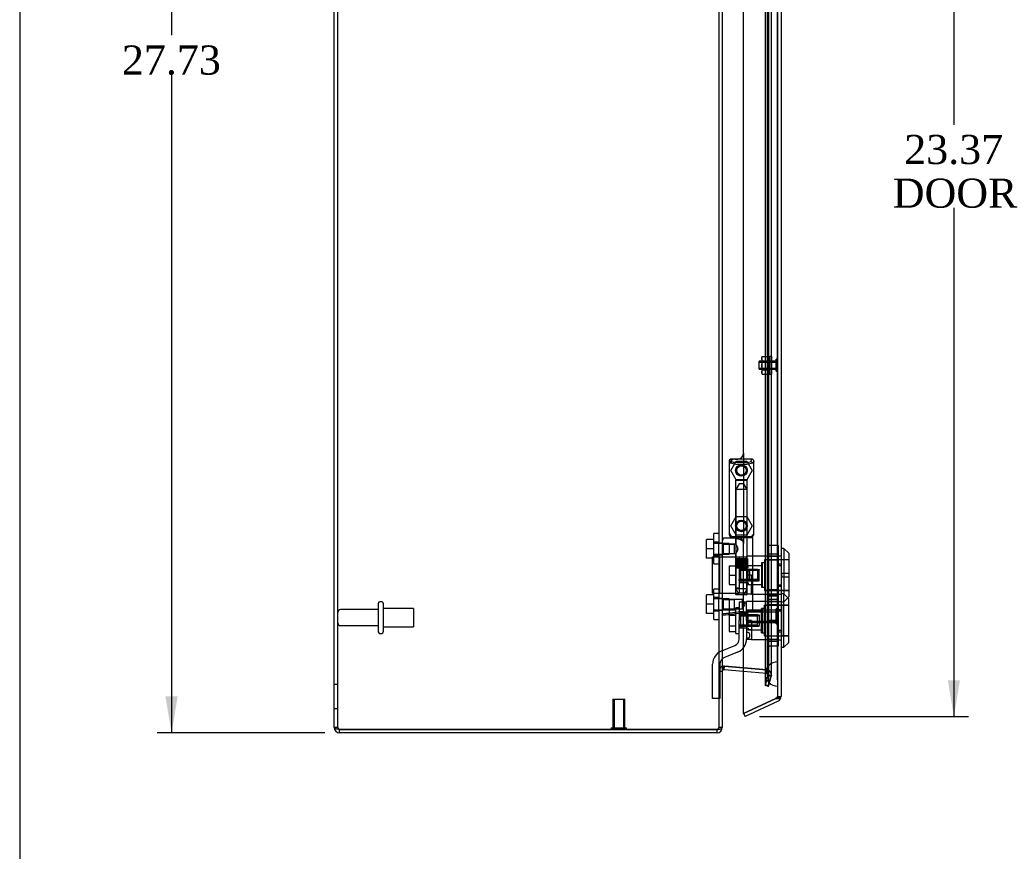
# Model space of a CAD drawing. Header units: inches. Extents: x 1 to 150, y -1 to 99.
# Tile 8 of 19: x 1 to 21, y 34 to 51. Entities that reach past the tile are written whole.
import ezdxf
from ezdxf.enums import TextEntityAlignment as Align
from ezdxf.lldxf.tags import DXFTag

# ---------------------------------------------------------------- set-up
doc = ezdxf.new("R2010")
doc.units = ezdxf.units.IN
doc.header["$MEASUREMENT"] = 0
for name, color, linetype in [('COM70220', 7, 'Continuous'), ('COM70699-6', 7, 'Continuous'), ('COM70705-6', 7, 'Continuous'), ('Default', 7, 'Continuous'), ('HNG86659-1', 7, 'Continuous'), ('HNG86659-2', 7, 'Continuous'), ('LOK10031', 7, 'Continuous'), ('LOK10031_CAM', 7, 'Continuous'), ('LOK10031_INSERT', 7, 'Continuous'), ('LOK10031_NUT', 7, 'Continuous'), ('LOK10031_SC', 7, 'Continuous'), ('NTS18118', 7, 'Continuous'), ('SCS86661', 7, 'Continuous'), ('STD26063', 7, 'Continuous'), ('STD26089', 7, 'Continuous'), ('STD26258', 7, 'Continuous'), ('WAM30017', 7, 'Continuous')]:
    doc.layers.add(name, color=color, linetype=linetype)
doc.styles.add('SEACAD_Times_New_Roman', font='times.ttf')
tags = doc.linetypes.add('HIDDEN2', pattern=[0.1875, 0.125, -0.0625]).pattern_tags.tags
tags[6:7] = [DXFTag(74, 4), DXFTag(75, 0), DXFTag(340, '0'), DXFTag(46, 0.0), DXFTag(50, 0.0), DXFTag(44, 0.0), DXFTag(45, 0.0)]
tags[4:5] = [DXFTag(74, 4), DXFTag(75, 0), DXFTag(340, '0'), DXFTag(46, 0.0), DXFTag(50, 0.0), DXFTag(44, 0.0), DXFTag(45, 0.0)]
doc.dimstyles.new('HAMMOND_(STH_-_120x80)', dxfattribs={"dimtxt": 0.6, "dimasz": 0.75, "dimexe": 0.3, "dimexo": 0.3, "dimgap": 0.15, "dimtad": 0, "dimtih": 1, "dimtoh": 1, "dimzin": 0, "dimdsep": 46, "dimtxsty": 'SEACAD_Times_New_Roman', "dimblk1": '_SE_FILLED', "dimblk2": '_SE_FILLED', "dimsah": 1, "dimcen": 0.3, "dimadec": 0, "dimazin": 0, "dimtfac": 0.8, "dimtofl": 0, "dimtmove": 0, "dimatfit": 3, "dimfxl": 1, "dimtolj": 1, "dimtzin": 0, "dimarcsym": 0})

# ---------------------------------------------------------------- blocks, each defined once
blk = doc.blocks.new('SE1')
at = {"layer": 'COM70220', "color": 7, "linetype": 'HIDDEN2'}
for p, q in [((16.014, 59.046), (16.014, 37.927)), ((16.26, 59.046), (16.26, 37.927)), ((16.262, 59.046), (16.262, 37.927)), ((16.263, 59.046), (16.263, 37.927)), ((16.014, 37.927), (16.014, 37.677)), ((16.26, 37.927), (16.26, 37.677)), ((16.262, 37.926), (16.26, 37.677)), ((16.262, 37.927), (16.262, 37.428)), ((16.263, 37.926), (16.262, 37.926)), ((16.263, 37.927), (16.263, 37.428)), ((16.26, 37.677), (16.262, 37.428)), ((16.262, 37.428), (16.263, 37.428))]:
    blk.add_line(p, q, dxfattribs=at)
blk.add_arc((16.264, 37.677), 0.25, 90, 270, dxfattribs=at)
at = {"layer": 'COM70699-6', "color": 7, "linetype": 'Continuous'}
for p, q in [((7.126, 36.573), (7.126, 64.108)), ((15.126, 60.359), (15.126, 36.573)), ((15.165, 37.839), (15.564, 37.804)), ((15.165, 37.767), (15.172, 37.839)), ((15.564, 37.732), (15.165, 37.767)), ((7.234, 36.537), (15.018, 36.537)), ((7.234, 36.465), (7.234, 36.537)), ((15.018, 36.537), (7.234, 36.537)), ((15.018, 36.465), (15.018, 36.537)), ((15.126, 36.573), (15.126, 36.573)), ((15.018, 36.465), (7.234, 36.465))]:
    blk.add_line(p, q, dxfattribs=at)
at = {"layer": 'COM70699-6', "color": 7, "linetype": 'HIDDEN2'}
for p, q in [((7.198, 36.573), (7.198, 64.108)), ((16.011, 59.531), (16.011, 37.442)), ((16.081, 59.531), (16.081, 37.442)), ((16.067, 37.655), (16.067, 59.317)), ((16.139, 37.655), (16.139, 59.317)), ((15.054, 54.962), (15.054, 40.39)), ((15.126, 40.377), (15.054, 40.377)), ((15.054, 40.137), (15.126, 40.137)), ((15.054, 40.125), (15.054, 39.248)), ((15.126, 39.236), (15.054, 39.236)), ((15.054, 38.996), (15.126, 38.996)), ((15.054, 38.983), (15.054, 36.573)), ((15.165, 37.839), (15.172, 37.839)), ((15.172, 37.839), (16.041, 37.763)), ((16.041, 37.763), (15.172, 37.839)), ((15.172, 37.839), (15.172, 37.839)), ((15.564, 37.804), (16.034, 37.763)), ((16.034, 37.763), (16.041, 37.763)), ((16.034, 37.691), (16.041, 37.763)), ((15.126, 37.731), (15.054, 37.731)), ((15.126, 37.731), (15.054, 37.731)), ((16.034, 37.691), (15.564, 37.732)), ((16.066, 37.646), (16.011, 37.442)), ((16.066, 37.646), (16.067, 37.655)), ((16.067, 37.655), (16.066, 37.646)), ((16.136, 37.646), (16.066, 37.646)), ((16.136, 37.627), (16.066, 37.646)), ((16.067, 37.655), (16.139, 37.655)), ((16.067, 37.655), (16.139, 37.655)), ((16.136, 37.646), (16.081, 37.442)), ((16.081, 37.423), (16.136, 37.627)), ((16.136, 37.646), (16.139, 37.655)), ((16.139, 37.655), (16.136, 37.627)), ((7.198, 37.465), (7.126, 37.465)), ((16.081, 37.442), (16.011, 37.442)), ((16.011, 37.441), (16.011, 37.442)), ((16.081, 37.423), (16.011, 37.441)), ((7.126, 36.965), (7.198, 36.965)), ((7.198, 36.573), (7.126, 36.573)), ((15.126, 36.573), (15.054, 36.573)), ((15.054, 36.573), (15.054, 36.573)), ((15.126, 36.573), (15.054, 36.573))]:
    blk.add_line(p, q, dxfattribs=at)
for centre, radius, start, end in [((15.162, 37.731), 0.108, 84.9854, 180.0146), ((15.162, 37.731), 0.108, 85, 180), ((16.031, 37.655), 0.108, 359.989, 85.011), ((16.031, 37.655), 0.108, 0, 85), ((16.031, 37.655), 0.036, 0, 85), ((7.234, 36.573), 0.036, 180, 245.9777), ((15.018, 36.573), 0.036, 269.9988, 0.0012), ((15.018, 36.573), 0.036, 270, 0)]:
    blk.add_arc(centre, radius, start, end, dxfattribs=at)
at = {"layer": 'COM70699-6', "color": 7, "linetype": 'Continuous'}
for centre, radius, start, end in [((15.162, 37.731), 0.036, 85, 180), ((7.234, 36.573), 0.108, 180, 270), ((7.234, 36.573), 0.036, 245.9777, 270), ((15.018, 36.573), 0.108, 270, 0)]:
    blk.add_arc(centre, radius, start, end, dxfattribs=at)
for points, knots in [([(15.165, 37.839), (15.163, 37.839), (15.161, 37.84), (15.157, 37.839), (15.155, 37.838), (15.152, 37.835), (15.15, 37.833), (15.147, 37.83), (15.146, 37.828), (15.142, 37.821), (15.14, 37.816), (15.136, 37.807), (15.135, 37.801), (15.131, 37.786), (15.129, 37.775), (15.127, 37.753), (15.126, 37.742), (15.126, 37.731)], [0, 0, 0, 0, 0.0625, 0.0625, 0.125, 0.125, 0.1875, 0.1875, 0.25, 0.25, 0.375, 0.375, 0.5, 0.5, 0.75, 0.75, 1, 1, 1, 1]), ([(7.126, 36.573), (7.126, 36.57), (7.129, 36.567), (7.14, 36.561), (7.148, 36.558), (7.168, 36.552), (7.18, 36.549), (7.206, 36.543), (7.22, 36.54), (7.234, 36.537)], [0, 0, 0, 0, 0.25, 0.25, 0.5, 0.5, 0.75, 0.75, 1, 1, 1, 1]), ([(15.018, 36.537), (15.02, 36.537), (15.024, 36.537), (15.03, 36.537), (15.035, 36.537), (15.041, 36.538), (15.047, 36.538), (15.057, 36.539), (15.069, 36.541), (15.085, 36.544), (15.095, 36.547), (15.107, 36.552), (15.114, 36.556), (15.121, 36.561), (15.124, 36.565), (15.126, 36.569), (15.126, 36.571), (15.126, 36.572), (15.126, 36.573)], [0, 0, 0, 0, 0.033201, 0.066372, 0.099492, 0.132541, 0.16549, 0.198322, 0.327943, 0.391837, 0.517368, 0.57922, 0.701112, 0.761434, 0.881003, 0.940538, 0.970275, 1, 1, 1, 1])]:
    blk.add_open_spline(points, degree=3, knots=knots, dxfattribs=at)
at = {"layer": 'COM70699-6', "color": 7, "linetype": 'HIDDEN2'}
for points, knots in [([(16.067, 37.655), (16.067, 37.666), (16.067, 37.676), (16.065, 37.696), (16.063, 37.706), (16.06, 37.721), (16.059, 37.726), (16.056, 37.735), (16.054, 37.74), (16.05, 37.748), (16.047, 37.753), (16.043, 37.758), (16.042, 37.759), (16.038, 37.762), (16.036, 37.762), (16.034, 37.763)], [0, 0, 0, 0, 0.25, 0.25, 0.5, 0.5, 0.625, 0.625, 0.75, 0.75, 0.875, 0.875, 0.9375, 0.9375, 1, 1, 1, 1]), ([(7.198, 36.573), (7.198, 36.57), (7.199, 36.567), (7.203, 36.561), (7.205, 36.558), (7.212, 36.552), (7.216, 36.549), (7.225, 36.543), (7.229, 36.54), (7.234, 36.537)], [0, 0, 0, 0, 0.25, 0.25, 0.5, 0.5, 0.75, 0.75, 1, 1, 1, 1])]:
    blk.add_open_spline(points, degree=3, knots=knots, dxfattribs=at)
at = {"layer": 'COM70705-6', "color": 7, "linetype": 'HIDDEN2'}
for p, q in [((16.264, 59.759), (16.264, 37.214)), ((15.564, 42.231), (15.564, 40.369)), ((15.389, 42.106), (15.439, 42.106)), ((15.564, 38.934), (15.564, 40.369)), ((16.264, 40.112), (16.266, 40.112)), ((16.264, 39.915), (16.336, 39.915)), ((16.264, 39.518), (16.336, 39.518)), ((16.264, 39.321), (16.266, 39.321)), ((16.264, 39.174), (16.266, 39.174)), ((16.264, 38.977), (16.336, 38.977)), ((16.264, 38.58), (16.336, 38.58)), ((16.264, 38.383), (16.266, 38.383)), ((16.243, 37.182), (16.228, 37.175)), ((16.33, 37.182), (16.23, 37.182)), ((16.264, 37.214), (16.336, 37.214))]:
    blk.add_line(p, q, dxfattribs=at)
at = {"layer": 'COM70705-6', "color": 7, "linetype": 'Continuous'}
for p, q in [((16.336, 59.759), (16.336, 37.214)), ((15.564, 42.231), (15.564, 54.913)), ((15.264, 41.981), (15.264, 40.619)), ((15.564, 36.865), (15.564, 38.934)), ((16.228, 37.175), (15.564, 36.865)), ((15.564, 36.865), (16.228, 37.175)), ((16.228, 37.175), (16.33, 37.175)), ((16.331, 37.182), (16.33, 37.182)), ((16.33, 37.175), (16.33, 37.182)), ((16.274, 37.116), (15.594, 36.799)), ((15.564, 36.865), (15.594, 36.799))]:
    blk.add_line(p, q, dxfattribs=at)
at = {"layer": 'COM70705-6', "color": 7, "linetype": 'HIDDEN2'}
for centre in [(15.52, 41.872), (15.52, 40.73)]:
    blk.add_circle(centre, 0.12, dxfattribs=at)
at = {"layer": 'COM70705-6', "color": 7, "linetype": 'Continuous'}
for centre, radius, start, end in [((15.439, 42.231), 0.125, 272.1889, 0), ((15.389, 41.981), 0.125, 175.4638, 180), ((15.389, 40.619), 0.125, 180, 184.5362), ((16.228, 37.214), 0.108, 295, 342.4161), ((16.228, 37.214), 0.108, 342.4161, 0)]:
    blk.add_arc(centre, radius, start, end, dxfattribs=at)
at = {"layer": 'COM70705-6', "color": 7, "linetype": 'HIDDEN2'}
for centre, radius, start, end in [((15.389, 41.981), 0.125, 90, 175.4638), ((15.439, 42.231), 0.125, 270, 272.1889), ((15.389, 40.619), 0.125, 184.5362, 270), ((15.439, 40.369), 0.125, 0, 90), ((16.228, 37.214), 0.036, 295, 0)]:
    blk.add_arc(centre, radius, start, end, dxfattribs=at)
for centre, major_axis, ratio, start_param, end_param in [((16.228, 43.59), (0, -6.415), 0.005612, 0, 0.046772), ((16.228, 37.214), (-0.036, 0), 0.9073, 1.617568, 3.141593)]:
    blk.add_ellipse(centre, major_axis=major_axis, ratio=ratio, start_param=start_param, end_param=end_param, dxfattribs=at)
at = {"layer": 'COM70705-6', "color": 7, "linetype": 'Continuous'}
blk.add_ellipse((16.228, 37.214), major_axis=(-0.108, 0), ratio=0.9073, start_param=2.802142, end_param=3.141593, dxfattribs=at)
at = {"layer": 'HNG86659-1', "color": 7, "linetype": 'Continuous'}
for p, q in [((15.265, 42.068), (15.265, 40.553)), ((15.265, 42.067), (15.284, 42.018)), ((15.736, 42.106), (15.301, 42.106)), ((15.326, 42.051), (15.304, 42.106)), ((15.327, 42.049), (15.304, 42.106)), ((15.327, 42.049), (15.326, 42.051)), ((15.713, 42.049), (15.736, 42.106)), ((15.713, 42.049), (15.714, 42.051)), ((15.714, 42.051), (15.736, 42.106)), ((15.775, 42.067), (15.756, 42.018)), ((15.775, 40.553), (15.775, 42.068)), ((15.399, 40.474), (15.138, 40.474)), ((15.284, 40.548), (15.284, 40.513)), ((15.736, 40.494), (15.303, 40.494)), ((15.303, 40.494), (15.736, 40.494)), ((15.756, 40.513), (15.756, 40.548)), ((15.756, 38.993), (15.756, 40.474)), ((15.597, 38.939), (15.137, 38.881)), ((15.58, 38.936), (15.139, 38.881)), ((15.722, 38.954), (15.58, 38.936)), ((15.597, 38.939), (15.58, 38.936))]:
    blk.add_line(p, q, dxfattribs=at)
at = {"layer": 'HNG86659-1', "color": 7, "linetype": 'HIDDEN2'}
for p, q in [((15.4, 41.663), (15.4, 40.505)), ((15.412, 41.675), (15.628, 41.675)), ((15.64, 40.505), (15.64, 41.663)), ((15.304, 40.513), (15.317, 40.513)), ((15.317, 40.513), (15.723, 40.513)), ((15.4, 40.505), (15.388, 40.494)), ((15.388, 40.494), (15.4, 40.482)), ((15.4, 40.505), (15.64, 40.505)), ((15.64, 40.482), (15.4, 40.482)), ((15.4, 40.482), (15.4, 40.353)), ((15.652, 40.494), (15.64, 40.505)), ((15.64, 40.482), (15.652, 40.494)), ((15.64, 39.324), (15.64, 40.482)), ((15.723, 40.513), (15.736, 40.513)), ((15.148, 40.354), (15.126, 40.375)), ((15.148, 40.161), (15.148, 40.354)), ((15.38, 40.354), (15.148, 40.354)), ((15.148, 40.354), (15.38, 40.354)), ((15.401, 40.354), (15.38, 40.354)), ((15.38, 40.161), (15.38, 40.354)), ((15.126, 40.139), (15.148, 40.161)), ((15.148, 40.161), (15.38, 40.161)), ((15.148, 40.161), (15.38, 40.161)), ((15.38, 40.161), (15.401, 40.161)), ((15.4, 40.162), (15.4, 39.324)), ((15.148, 39.212), (15.126, 39.234)), ((15.148, 39.019), (15.148, 39.212)), ((15.38, 39.212), (15.148, 39.212)), ((15.148, 39.212), (15.38, 39.212)), ((15.54, 39.212), (15.38, 39.212)), ((15.38, 39.019), (15.38, 39.212)), ((15.628, 39.312), (15.412, 39.312)), ((15.54, 39.019), (15.54, 39.212)), ((15.595, 39.116), (15.54, 39.212)), ((15.126, 38.998), (15.148, 39.019)), ((15.148, 39.019), (15.38, 39.019)), ((15.148, 39.019), (15.38, 39.019)), ((15.38, 39.019), (15.54, 39.019)), ((15.54, 39.019), (15.595, 39.116))]:
    blk.add_line(p, q, dxfattribs=at)
for centre, radius in [((15.52, 41.872), 0.118), ((15.52, 41.872), 0.0968), ((15.52, 41.872), 0.0968), ((15.52, 40.73), 0.118), ((15.52, 40.73), 0.0968), ((15.52, 40.73), 0.0968)]:
    blk.add_circle(centre, radius, dxfattribs=at)
at = {"layer": 'HNG86659-1', "color": 7, "linetype": 'Continuous'}
for centre, radius, start, end in [((15.304, 42.068), 0.0392, 106.467, 168.78), ((15.308, 42.068), 0.0432, 170.3107, 181.0665), ((15.309, 42.012), 0.0255, 130.6693, 167.2932), ((15.54, 42.833), 0.839, 252.8076, 268.6088), ((15.303, 42.057), 0.0491, 88.6161, 102.0318), ((15.498, 42.84), 0.846, 271.4593, 287.1243), ((15.737, 42.057), 0.0491, 77.9682, 91.3839), ((15.736, 42.068), 0.0392, 11.22, 73.533), ((15.731, 42.012), 0.0255, 12.7068, 49.3307), ((15.732, 42.068), 0.0432, 358.9335, 9.6893), ((15.138, 40.462), 0.0118, 91.6274, 180), ((16.338, 41.094), 1.368, 208.4945, 208.8184), ((15.138, 40.462), 0.0118, 90.0008, 91.6266), ((15.304, 40.552), 0.039, 178.4395, 188.4336), ((15.304, 40.553), 0.0395, 190.0421, 238.9435), ((15.317, 40.547), 0.0339, 170.6189, 178.4811), ((15.303, 40.513), 0.0197, 180, 270), ((15.303, 40.474), 0.0197, 90, 180), ((15.736, 40.513), 0.0197, 270, 360), ((15.736, 40.474), 0.0197, 0, 90), ((15.722, 40.547), 0.0339, 1.4039, 9.3839), ((15.736, 40.553), 0.0395, 301.1698, 349.9579), ((15.736, 40.552), 0.039, 351.5664, 1.5605), ((15.717, 38.993), 0.0394, 277.125, 0.0158), ((15.138, 38.893), 0.0118, 180, 245.0772), ((15.789, 38.871), 0.656, 176.4098, 179.0269), ((15.138, 38.893), 0.0118, 245.0769, 265.6132), ((15.171, 38.897), 0.0401, 145.0143, 158.1633), ((15.138, 38.893), 0.0118, 265.5954, 277.125)]:
    blk.add_arc(centre, radius, start, end, dxfattribs=at)
at = {"layer": 'HNG86659-1', "color": 7, "linetype": 'HIDDEN2'}
for centre, radius, start, end in [((15.204, 41.371), 0.706, 84.0828, 84.9944), ((15.717, 42.166), 0.429, 188.1861, 189.6334), ((15.322, 42.166), 0.429, 350.3666, 351.8139), ((15.836, 41.372), 0.706, 95.0055, 95.9173), ((15.412, 41.663), 0.0118, 90, 180), ((15.628, 41.663), 0.0118, 0, 90), ((15.203, 41.254), 0.711, 274.9929, 275.9146), ((15.317, 40.547), 0.0339, 178.4811, 269.1433), ((15.304, 40.553), 0.0395, 238.9435, 269.2685), ((15.304, 40.555), 0.0417, 269.1335, 269.9996), ((15.722, 40.547), 0.0339, 270.8539, 347.8815), ((15.736, 40.553), 0.0395, 270.7316, 301.1698), ((15.736, 40.555), 0.0417, 270.0004, 270.8665), ((15.837, 41.254), 0.711, 264.0853, 265.0072), ((15.412, 39.324), 0.0118, 180, 270), ((15.628, 39.324), 0.0118, 270, 0)]:
    blk.add_arc(centre, radius, start, end, dxfattribs=at)
at = {"layer": 'HNG86659-1', "color": 7, "linetype": 'Continuous'}
for centre, major_axis, ratio, start_param, end_param in [((15.304, 42.094), (0, -0.0118), 0.049276, 3.017238, 3.218468), ((15.52, 42.059), (0.203, 0), 0.124034, 3.683883, 5.830555), ((15.736, 42.094), (0, -0.0118), 0.049276, 3.064718, 3.265947)]:
    blk.add_ellipse(centre, major_axis=major_axis, ratio=ratio, start_param=start_param, end_param=end_param, dxfattribs=at)
for points, knots in [([(15.292, 42.032), (15.294, 42.035), (15.297, 42.038), (15.303, 42.043), (15.306, 42.045), (15.311, 42.048), (15.313, 42.048), (15.317, 42.049), (15.319, 42.049), (15.322, 42.05), (15.323, 42.049), (15.325, 42.049), (15.326, 42.049), (15.327, 42.049)], [0, 0, 0, 0, 0.25, 0.25, 0.5, 0.5, 0.625, 0.625, 0.75, 0.75, 0.875, 0.875, 1, 1, 1, 1]), ([(15.748, 42.032), (15.746, 42.035), (15.743, 42.038), (15.737, 42.043), (15.734, 42.045), (15.728, 42.048), (15.727, 42.048), (15.723, 42.049), (15.721, 42.049), (15.718, 42.05), (15.717, 42.049), (15.715, 42.049), (15.714, 42.049), (15.713, 42.049)], [0, 0, 0, 0, 0.25, 0.25, 0.5, 0.5, 0.625, 0.625, 0.75, 0.75, 0.875, 0.875, 1, 1, 1, 1]), ([(15.126, 40.44), (15.126, 40.441), (15.127, 40.441), (15.13, 40.441), (15.132, 40.441), (15.135, 40.441)], [0, 0, 0, 0, 0.5, 0.5, 1, 1, 1, 1]), ([(15.138, 40.474), (15.137, 40.474), (15.137, 40.474), (15.137, 40.474), (15.137, 40.474), (15.137, 40.474), (15.137, 40.473), (15.136, 40.473), (15.136, 40.472), (15.136, 40.47), (15.136, 40.468), (15.135, 40.459), (15.135, 40.45), (15.135, 40.441)], [0, 0, 0, 0, 0.03125, 0.03125, 0.0625, 0.0625, 0.125, 0.125, 0.25, 0.25, 0.5, 0.5, 1, 1, 1, 1]), ([(15.399, 40.474), (15.41, 40.474), (15.42, 40.472), (15.442, 40.467), (15.453, 40.464), (15.476, 40.457), (15.487, 40.452), (15.504, 40.446), (15.509, 40.444), (15.52, 40.439), (15.526, 40.437), (15.532, 40.435)], [0, 0, 0, 0, 0.25, 0.25, 0.5, 0.5, 0.75, 0.75, 0.875, 0.875, 1, 1, 1, 1]), ([(15.139, 38.92), (15.165, 38.923), (15.191, 38.927), (15.217, 38.93), (15.322, 38.943), (15.427, 38.956), (15.532, 38.969)], [0, 0, 0, 0, 0.198595, 0.198595, 0.198595, 1, 1, 1, 1]), ([(15.532, 38.969), (15.532, 38.969), (15.533, 38.969), (15.534, 38.969), (15.534, 38.969), (15.536, 38.969), (15.537, 38.968), (15.54, 38.967), (15.542, 38.967), (15.549, 38.965), (15.553, 38.964), (15.566, 38.96), (15.575, 38.958), (15.583, 38.956)], [0, 0, 0, 0, 0.03125, 0.03125, 0.0625, 0.0625, 0.125, 0.125, 0.25, 0.25, 0.5, 0.5, 1, 1, 1, 1]), ([(15.583, 38.956), (15.595, 38.957), (15.607, 38.959), (15.63, 38.963), (15.642, 38.965), (15.673, 38.97), (15.692, 38.974), (15.715, 38.979), (15.722, 38.98), (15.734, 38.983), (15.74, 38.985), (15.748, 38.987), (15.751, 38.989), (15.754, 38.99), (15.755, 38.991), (15.756, 38.992), (15.756, 38.992), (15.756, 38.993)], [0, 0, 0, 0, 0.125, 0.125, 0.25, 0.25, 0.5, 0.5, 0.625, 0.625, 0.75, 0.75, 0.875, 0.875, 0.9375, 0.9375, 1, 1, 1, 1]), ([(15.126, 38.913), (15.126, 38.913), (15.127, 38.913), (15.13, 38.912), (15.132, 38.912), (15.134, 38.912)], [0, 0, 0, 0, 0.5, 0.5, 1, 1, 1, 1]), ([(15.583, 38.956), (15.583, 38.952), (15.583, 38.949), (15.584, 38.944), (15.584, 38.942), (15.584, 38.94), (15.584, 38.939), (15.585, 38.938), (15.586, 38.938), (15.588, 38.938), (15.59, 38.938), (15.593, 38.938), (15.595, 38.938), (15.597, 38.939)], [0, 0, 0, 0, 0.25, 0.25, 0.5, 0.5, 0.625, 0.625, 0.75, 0.75, 0.875, 0.875, 1, 1, 1, 1])]:
    blk.add_open_spline(points, degree=3, knots=knots, dxfattribs=at)
at = {"layer": 'HNG86659-1', "color": 7, "linetype": 'HIDDEN2'}
for points, knots in [([(15.449, 40.257), (15.449, 40.271), (15.445, 40.284), (15.434, 40.307), (15.428, 40.317), (15.41, 40.342), (15.4, 40.354), (15.4, 40.354), (15.4, 40.354), (15.4, 40.354)], [0, 0, 0, 0, 0.0625, 0.0625, 0.125, 0.125, 0.25, 0.25, 0.2503152, 0.2503152, 0.2503152, 0.2503152]), ([(15.4, 40.161), (15.4, 40.161), (15.41, 40.172), (15.428, 40.198), (15.434, 40.208), (15.445, 40.231), (15.449, 40.244), (15.449, 40.257)], [0.7505722, 0.7505722, 0.7505722, 0.7505722, 0.875, 0.875, 0.9375, 0.9375, 1, 1, 1, 1]), ([(15.449, 40.26), (15.449, 40.259), (15.449, 40.258), (15.449, 40.254), (15.449, 40.25), (15.448, 40.246)], [0.49628825, 0.49628825, 0.49628825, 0.49628825, 0.5, 0.5, 0.51768311, 0.51768311, 0.51768311, 0.51768311]), ([(15.532, 38.969), (15.532, 38.969), (15.533, 38.969), (15.534, 38.969), (15.534, 38.969), (15.536, 38.969), (15.537, 38.968), (15.54, 38.967), (15.542, 38.967), (15.549, 38.965), (15.553, 38.964), (15.566, 38.96), (15.575, 38.958), (15.583, 38.956)], [0, 0, 0, 0, 0.03125, 0.03125, 0.0625, 0.0625, 0.125, 0.125, 0.25, 0.25, 0.5, 0.5, 1, 1, 1, 1])]:
    blk.add_open_spline(points, degree=3, knots=knots, dxfattribs=at)
at = {"layer": 'HNG86659-2', "color": 7, "linetype": 'HIDDEN2'}
for p, q in [((15.471, 41.596), (15.402, 41.478)), ((15.638, 41.478), (15.402, 41.478)), ((15.402, 41.478), (15.402, 40.061)), ((15.569, 41.596), (15.471, 41.596)), ((15.638, 41.478), (15.569, 41.596)), ((15.638, 40.061), (15.638, 41.478)), ((15.397, 40.061), (15.399, 40.061)), ((15.397, 40.061), (15.397, 40.061)), ((15.397, 40.061), (15.397, 39.864)), ((15.397, 40.061), (15.397, 39.864)), ((15.399, 40.061), (15.41, 40.061)), ((15.399, 40.061), (15.399, 39.864)), ((15.401, 40.061), (15.401, 39.864)), ((15.402, 40.061), (15.402, 39.864)), ((15.406, 40.061), (15.406, 39.864)), ((15.408, 40.061), (15.408, 39.864)), ((15.41, 40.061), (15.417, 40.061)), ((15.41, 40.061), (15.41, 39.864)), ((15.417, 40.061), (15.442, 40.061)), ((15.417, 40.061), (15.417, 39.864)), ((15.418, 40.061), (15.418, 39.864)), ((15.424, 40.061), (15.424, 39.864)), ((15.432, 40.061), (15.432, 39.864)), ((15.434, 40.061), (15.434, 39.864)), ((15.442, 40.061), (15.45, 40.061)), ((15.442, 40.061), (15.442, 39.864)), ((15.45, 40.061), (15.454, 40.061)), ((15.45, 40.061), (15.45, 39.864)), ((15.454, 40.061), (15.487, 40.061)), ((15.454, 40.061), (15.454, 39.864)), ((15.463, 40.061), (15.463, 39.864)), ((15.472, 40.061), (15.472, 39.864)), ((15.477, 40.061), (15.477, 39.864)), ((15.487, 40.061), (15.495, 40.061)), ((15.487, 40.061), (15.487, 39.864)), ((15.495, 40.061), (15.502, 40.061)), ((15.495, 40.061), (15.495, 39.864)), ((15.502, 40.061), (15.538, 40.061)), ((15.502, 40.061), (15.502, 39.864)), ((15.513, 40.061), (15.513, 39.864)), ((15.52, 40.061), (15.52, 39.864)), ((15.528, 40.061), (15.528, 39.864)), ((15.538, 40.061), (15.544, 40.061)), ((15.538, 40.061), (15.538, 39.864)), ((15.544, 40.061), (15.552, 40.061)), ((15.544, 40.061), (15.544, 39.864)), ((15.552, 40.061), (15.585, 40.061)), ((15.552, 40.061), (15.552, 39.864)), ((15.563, 40.061), (15.563, 39.864)), ((15.568, 40.061), (15.568, 39.864)), ((15.577, 40.061), (15.577, 39.864)), ((15.585, 40.061), (15.589, 40.061)), ((15.585, 40.061), (15.585, 39.864)), ((15.589, 40.061), (15.598, 40.061)), ((15.589, 40.061), (15.589, 39.864)), ((15.598, 40.061), (15.622, 40.061)), ((15.598, 40.061), (15.598, 39.864)), ((15.606, 40.061), (15.606, 39.864)), ((15.608, 40.061), (15.608, 39.864)), ((15.617, 40.061), (15.617, 39.864)), ((15.622, 40.061), (15.63, 40.061)), ((15.622, 40.061), (15.622, 39.864)), ((15.622, 40.061), (15.622, 39.864)), ((15.63, 40.061), (15.641, 40.061)), ((15.63, 40.061), (15.63, 39.864)), ((15.632, 40.061), (15.632, 39.864)), ((15.634, 40.061), (15.634, 39.864)), ((15.637, 40.061), (15.637, 39.864)), ((15.639, 40.061), (15.639, 39.864)), ((15.641, 40.061), (15.643, 40.061)), ((15.641, 40.061), (15.641, 39.864)), ((15.643, 40.061), (15.643, 39.864)), ((15.643, 40.061), (15.643, 40.061)), ((15.643, 39.864), (15.643, 40.061)), ((15.397, 39.864), (15.397, 39.864)), ((15.397, 39.864), (15.399, 39.864)), ((15.399, 39.864), (15.41, 39.864)), ((15.402, 39.864), (15.402, 39.431)), ((15.41, 39.864), (15.417, 39.864)), ((15.417, 39.864), (15.442, 39.864)), ((15.442, 39.864), (15.45, 39.864)), ((15.45, 39.864), (15.454, 39.864)), ((15.454, 39.864), (15.487, 39.864)), ((15.487, 39.864), (15.495, 39.864)), ((15.495, 39.864), (15.502, 39.864)), ((15.502, 39.864), (15.538, 39.864)), ((15.538, 39.864), (15.544, 39.864)), ((15.544, 39.864), (15.552, 39.864)), ((15.552, 39.864), (15.585, 39.864)), ((15.585, 39.864), (15.589, 39.864)), ((15.589, 39.864), (15.598, 39.864)), ((15.598, 39.864), (15.622, 39.864)), ((15.622, 39.864), (15.63, 39.864)), ((15.63, 39.864), (15.641, 39.864)), ((15.638, 39.431), (15.638, 39.864)), ((15.641, 39.864), (15.643, 39.864)), ((15.643, 39.864), (15.643, 39.864)), ((15.638, 39.431), (15.402, 39.431)), ((15.402, 39.431), (15.471, 39.312)), ((15.569, 39.312), (15.638, 39.431))]:
    blk.add_line(p, q, dxfattribs=at)
at = {"layer": 'LOK10031', "color": 7, "linetype": 'Continuous'}
for p, q in [((16.396, 40.266), (16.336, 40.266)), ((16.396, 40.266), (16.396, 39.329)), ((16.496, 40.166), (16.396, 40.266)), ((16.496, 40.166), (16.496, 39.266)), ((16.396, 39.329), (16.336, 39.329)), ((16.396, 38.229), (16.396, 39.329)), ((16.496, 39.229), (16.396, 39.329)), ((16.477, 39.248), (16.496, 39.266)), ((16.496, 38.329), (16.496, 39.229)), ((16.336, 38.229), (16.396, 38.229)), ((16.396, 38.229), (16.496, 38.329))]:
    blk.add_line(p, q, dxfattribs=at)
at = {"layer": 'LOK10031', "color": 7, "linetype": 'HIDDEN2'}
for p, q in [((15.626, 40.109), (15.626, 39.324)), ((16.266, 40.109), (15.626, 40.109)), ((15.996, 40.031), (15.996, 39.401)), ((16.496, 40.031), (15.996, 40.031)), ((16.266, 40.112), (16.336, 40.112)), ((16.266, 39.947), (16.266, 40.112)), ((15.936, 39.91), (15.626, 39.91)), ((15.936, 39.966), (15.936, 39.466)), ((15.996, 39.966), (15.936, 39.966)), ((16.266, 39.947), (16.336, 39.947)), ((16.266, 39.485), (16.266, 39.947)), ((15.726, 39.716), (15.626, 39.716)), ((15.726, 39.716), (15.726, 39.523)), ((15.626, 39.523), (15.726, 39.523)), ((15.726, 39.324), (15.726, 39.523)), ((15.726, 39.523), (15.936, 39.523)), ((15.936, 39.466), (15.996, 39.466)), ((15.996, 39.401), (16.496, 39.401)), ((16.266, 39.485), (16.336, 39.485)), ((16.266, 39.321), (16.266, 39.485)), ((15.726, 39.324), (15.626, 39.324)), ((15.726, 39.324), (16.266, 39.324)), ((16.266, 39.321), (16.336, 39.321)), ((16.266, 39.174), (16.336, 39.174)), ((16.266, 39.01), (16.266, 39.174)), ((16.396, 39.166), (16.477, 39.248)), ((15.626, 38.779), (15.626, 39.171)), ((16.266, 39.171), (15.626, 39.171)), ((15.936, 38.972), (15.626, 38.972)), ((15.936, 38.529), (15.936, 39.029)), ((15.996, 39.029), (15.936, 39.029)), ((15.996, 38.464), (15.996, 39.094)), ((16.496, 39.094), (15.996, 39.094)), ((16.266, 39.01), (16.336, 39.01)), ((16.266, 38.548), (16.266, 39.01)), ((16.336, 39.166), (16.396, 39.166)), ((15.726, 38.779), (15.626, 38.779)), ((15.726, 38.779), (15.726, 38.386)), ((15.726, 38.585), (15.626, 38.585)), ((15.726, 38.585), (15.936, 38.585)), ((15.626, 38.405), (15.626, 38.386)), ((15.726, 38.386), (15.626, 38.386)), ((15.726, 38.386), (16.266, 38.386)), ((15.936, 38.529), (15.996, 38.529)), ((15.996, 38.464), (16.496, 38.464)), ((16.266, 38.548), (16.336, 38.548)), ((16.266, 38.383), (16.266, 38.548)), ((16.266, 38.383), (16.336, 38.383))]:
    blk.add_line(p, q, dxfattribs=at)
at = {"layer": 'LOK10031_CAM', "color": 7, "linetype": 'HIDDEN2'}
for p, q in [((14.926, 40.093), (15.114, 40.093)), ((14.926, 39.343), (14.926, 40.093)), ((15.076, 39.343), (15.076, 40.093)), ((15.114, 40.093), (15.382, 40.093)), ((15.382, 40.093), (15.476, 40.093)), ((15.476, 40.093), (15.626, 40.093)), ((15.476, 40.093), (15.476, 39.343)), ((15.626, 39.875), (15.476, 39.875)), ((15.656, 39.828), (15.626, 39.828)), ((15.686, 39.798), (15.686, 39.638)), ((15.656, 39.608), (15.626, 39.608)), ((15.626, 39.56), (15.476, 39.56)), ((14.926, 39.343), (15.114, 39.343)), ((15.114, 39.343), (15.382, 39.343)), ((15.382, 39.343), (15.476, 39.343)), ((15.626, 39.343), (15.476, 39.343)), ((15.476, 39.155), (15.476, 38.78)), ((15.626, 39.155), (15.476, 39.155)), ((15.626, 38.938), (15.476, 38.938)), ((15.476, 38.405), (15.476, 38.78)), ((15.626, 38.779), (15.626, 38.405)), ((15.626, 38.623), (15.476, 38.623)), ((15.656, 38.533), (15.626, 38.533)), ((15.656, 38.413), (15.626, 38.413)), ((15.686, 38.503), (15.686, 38.443)), ((15.114, 38.158), (15.382, 38.266)), ((15.439, 38.127), (15.17, 38.019)), ((14.926, 37.3), (14.926, 37.879)), ((15.076, 37.879), (15.076, 37.3)), ((14.926, 37.175), (14.926, 37.3)), ((15.076, 37.175), (14.926, 37.175)), ((15.076, 37.3), (15.076, 37.175))]:
    blk.add_line(p, q, dxfattribs=at)
for centre, radius, start, end in [((15.656, 39.798), 0.03, 0, 90), ((15.656, 39.638), 0.03, 270, 0), ((15.326, 38.405), 0.15, 292.0194, 0), ((15.326, 38.405), 0.3, 292.0194, 0), ((15.656, 38.503), 0.03, 0, 90), ((15.656, 38.443), 0.03, 270, 0), ((15.226, 37.879), 0.3, 112.0194, 180), ((15.226, 37.879), 0.15, 112.0194, 180)]:
    blk.add_arc(centre, radius, start, end, dxfattribs=at)
at = {"layer": 'LOK10031_INSERT', "color": 7, "linetype": 'HIDDEN2'}
for p, q in [((16.011, 40.029), (16.011, 39.404)), ((16.496, 40.029), (16.011, 40.029)), ((15.511, 39.872), (15.511, 39.831)), ((15.511, 39.872), (15.661, 39.872)), ((15.511, 39.834), (15.886, 39.834)), ((15.661, 39.831), (15.511, 39.831)), ((15.511, 39.602), (15.511, 39.831)), ((15.886, 39.815), (15.511, 39.815)), ((15.661, 39.872), (15.661, 39.91)), ((15.951, 39.91), (15.661, 39.91)), ((15.661, 39.602), (15.661, 39.831)), ((15.886, 39.834), (15.886, 39.815)), ((15.886, 39.618), (15.886, 39.815)), ((15.951, 39.966), (15.951, 39.466)), ((16.011, 39.966), (15.951, 39.966)), ((15.511, 39.618), (15.886, 39.618)), ((15.511, 39.602), (15.511, 39.56)), ((15.511, 39.602), (15.661, 39.602)), ((15.511, 39.598), (15.886, 39.598)), ((15.886, 39.598), (15.886, 39.618)), ((16.346, 39.756), (16.346, 39.676)), ((16.346, 39.756), (16.496, 39.756)), ((16.496, 39.676), (16.346, 39.676)), ((15.661, 39.56), (15.626, 39.56)), ((15.661, 39.56), (15.661, 39.523)), ((15.661, 39.523), (15.951, 39.523)), ((15.951, 39.466), (16.011, 39.466)), ((16.011, 39.404), (16.496, 39.404)), ((15.661, 38.935), (15.661, 38.972)), ((15.951, 38.972), (15.661, 38.972)), ((15.951, 39.029), (15.951, 38.529)), ((16.011, 39.029), (15.951, 39.029)), ((16.011, 39.091), (16.011, 38.466)), ((16.346, 39.091), (16.011, 39.091)), ((16.346, 39.089), (16.346, 39.091)), ((16.496, 39.089), (16.346, 39.089)), ((16.346, 39.089), (16.346, 38.469)), ((15.511, 38.935), (15.511, 38.893)), ((15.511, 38.935), (15.661, 38.935)), ((15.511, 38.897), (15.886, 38.897)), ((15.661, 38.893), (15.511, 38.893)), ((15.511, 38.664), (15.511, 38.893)), ((15.886, 38.877), (15.511, 38.877)), ((15.661, 38.664), (15.661, 38.893)), ((15.886, 38.897), (15.886, 38.877)), ((15.886, 38.877), (15.886, 38.68)), ((15.511, 38.68), (15.886, 38.68)), ((15.511, 38.664), (15.511, 38.623)), ((15.511, 38.664), (15.661, 38.664)), ((15.511, 38.661), (15.886, 38.661)), ((15.661, 38.623), (15.626, 38.623)), ((15.661, 38.623), (15.661, 38.585)), ((15.661, 38.585), (15.951, 38.585)), ((15.886, 38.661), (15.886, 38.68)), ((15.951, 38.529), (16.011, 38.529)), ((16.011, 38.466), (16.346, 38.466)), ((16.346, 38.469), (16.346, 38.466)), ((16.346, 38.469), (16.496, 38.469))]:
    blk.add_line(p, q, dxfattribs=at)
at = {"layer": 'LOK10031_NUT', "color": 7, "linetype": 'HIDDEN2'}
for p, q in [((16.064, 40.328), (16.064, 40.022)), ((16.279, 40.328), (16.064, 40.328)), ((16.279, 40.328), (16.279, 40.022)), ((16.279, 40.149), (16.064, 40.149)), ((16.279, 40.1), (16.064, 40.1)), ((16.064, 40.022), (16.064, 39.41)), ((16.279, 40.022), (16.064, 40.022)), ((16.279, 40.022), (16.279, 39.41)), ((16.064, 39.41), (16.064, 39.309)), ((16.279, 39.41), (16.064, 39.41)), ((16.279, 39.41), (16.279, 39.309)), ((16.064, 39.332), (16.279, 39.332)), ((16.064, 39.309), (16.064, 38.779)), ((16.279, 39.309), (16.064, 39.309)), ((16.279, 39.283), (16.064, 39.283)), ((16.279, 39.212), (16.064, 39.212)), ((16.279, 39.309), (16.279, 38.779)), ((16.279, 39.163), (16.064, 39.163)), ((16.279, 39.104), (16.064, 39.104)), ((16.064, 38.779), (16.064, 38.249)), ((16.279, 38.779), (16.064, 38.779)), ((16.279, 38.779), (16.279, 38.249)), ((16.064, 38.395), (16.279, 38.395)), ((16.279, 38.346), (16.064, 38.346)), ((16.279, 38.249), (16.064, 38.249))]:
    blk.add_line(p, q, dxfattribs=at)
at = {"layer": 'LOK10031_SC', "color": 7, "linetype": 'HIDDEN2'}
for p, q in [((15.269, 39.909), (15.406, 39.909)), ((15.269, 39.909), (15.269, 39.716)), ((15.406, 39.979), (15.406, 39.454)), ((15.476, 39.979), (15.406, 39.979)), ((15.851, 39.834), (15.476, 39.834)), ((15.476, 39.834), (15.476, 39.81)), ((15.851, 39.81), (15.476, 39.81)), ((15.851, 39.834), (15.851, 39.598)), ((15.269, 39.716), (15.406, 39.716)), ((15.269, 39.716), (15.269, 39.524)), ((15.476, 39.598), (15.476, 39.622)), ((15.851, 39.622), (15.476, 39.622)), ((15.476, 39.598), (15.851, 39.598)), ((15.269, 39.524), (15.406, 39.524)), ((15.406, 39.454), (15.476, 39.454)), ((15.269, 39.001), (15.406, 39.001)), ((15.269, 39.001), (15.269, 38.89)), ((15.406, 38.516), (15.406, 39.041)), ((15.476, 39.041), (15.406, 39.041)), ((15.269, 38.89), (15.406, 38.89)), ((15.269, 38.89), (15.269, 38.668)), ((15.851, 38.897), (15.476, 38.897)), ((15.476, 38.897), (15.476, 38.873)), ((15.851, 38.873), (15.476, 38.873)), ((15.851, 38.661), (15.851, 38.897)), ((15.269, 38.668), (15.406, 38.668)), ((15.269, 38.668), (15.269, 38.557)), ((15.476, 38.661), (15.476, 38.685)), ((15.851, 38.685), (15.476, 38.685)), ((15.476, 38.661), (15.851, 38.661)), ((15.269, 38.557), (15.406, 38.557)), ((15.406, 38.516), (15.476, 38.516))]:
    blk.add_line(p, q, dxfattribs=at)
at = {"layer": 'NTS18118', "color": 7, "linetype": 'HIDDEN2'}
for p, q in [((15.943, 44.178), (15.95, 44.224)), ((15.95, 44.224), (15.943, 44.199)), ((15.943, 44.178), (15.943, 44.199)), ((15.943, 44.178), (15.943, 44.04)), ((15.95, 44.132), (15.943, 44.178)), ((16.139, 44.122), (15.943, 44.122)), ((16.139, 44.105), (15.943, 44.105)), ((15.95, 44.224), (16.108, 44.224)), ((15.95, 44.132), (16.108, 44.132)), ((16.108, 44.132), (16.108, 44.224)), ((16.139, 44.224), (16.108, 44.224)), ((16.108, 43.948), (16.108, 44.132)), ((16.139, 44.224), (16.139, 43.856)), ((15.943, 44.04), (15.943, 43.902)), ((15.95, 43.948), (15.943, 44.04)), ((15.943, 43.975), (16.139, 43.975)), ((16.139, 43.958), (15.943, 43.958)), ((15.943, 43.902), (15.95, 43.948)), ((15.943, 43.902), (15.943, 43.88)), ((15.95, 43.856), (15.943, 43.902)), ((15.943, 43.88), (15.95, 43.856)), ((15.95, 43.948), (16.108, 43.948)), ((15.95, 43.856), (16.108, 43.856)), ((16.108, 43.856), (16.108, 43.948)), ((16.108, 43.856), (16.139, 43.856))]:
    blk.add_line(p, q, dxfattribs=at)
blk.add_open_spline([(15.943, 44.04), (15.943, 44.055), (15.944, 44.07), (15.946, 44.101), (15.948, 44.117), (15.95, 44.132)], degree=3, knots=[0, 0, 0, 0, 0.5, 0.5, 1, 1, 1, 1], dxfattribs=at)
at = {"layer": 'SCS86661', "color": 7, "linetype": 'HIDDEN2'}
for p, q in [((15.299, 41.872), (15.409, 42.063)), ((15.409, 42.063), (15.63, 42.063)), ((15.63, 42.063), (15.741, 41.872)), ((15.409, 41.68), (15.299, 41.872)), ((15.741, 41.872), (15.63, 41.68)), ((15.63, 41.68), (15.409, 41.68)), ((15.299, 40.73), (15.409, 40.921)), ((15.409, 40.921), (15.63, 40.921)), ((15.63, 40.921), (15.741, 40.73)), ((15.409, 40.538), (15.299, 40.73)), ((15.741, 40.73), (15.63, 40.538)), ((14.799, 40.257), (14.799, 40.449)), ((14.949, 40.449), (14.799, 40.449)), ((15.63, 40.538), (15.409, 40.538)), ((14.799, 40.066), (14.799, 40.257)), ((14.949, 40.257), (14.799, 40.257)), ((15.264, 40.37), (14.949, 40.37)), ((15.264, 40.37), (15.264, 40.144)), ((14.949, 40.066), (14.799, 40.066)), ((14.949, 40.144), (15.264, 40.144)), ((14.799, 39.116), (14.799, 39.307)), ((14.949, 39.307), (14.799, 39.307)), ((15.264, 39.229), (14.949, 39.229)), ((15.264, 39.229), (15.264, 39.003)), ((14.799, 38.924), (14.799, 39.116)), ((14.949, 39.116), (14.799, 39.116)), ((14.949, 39.003), (15.264, 39.003)), ((14.949, 38.924), (14.799, 38.924))]:
    blk.add_line(p, q, dxfattribs=at)
for centre in [(15.52, 41.872), (15.52, 40.73)]:
    blk.add_circle(centre, 0.113, dxfattribs=at)
at = {"layer": 'STD26063', "color": 7, "linetype": 'HIDDEN2'}
for p, q in [((15.889, 43.958), (15.889, 44.122)), ((16.233, 44.122), (15.889, 44.122)), ((15.889, 44.103), (16.233, 44.103)), ((16.233, 43.915), (16.233, 44.165)), ((16.264, 44.165), (16.233, 44.165)), ((15.889, 43.977), (16.233, 43.977)), ((15.889, 43.958), (16.233, 43.958)), ((16.233, 43.915), (16.264, 43.915))]:
    blk.add_line(p, q, dxfattribs=at)
at = {"layer": 'STD26089', "color": 7, "linetype": 'HIDDEN2'}
for p, q in [((8.035, 39.006), (7.258, 39.006)), ((8.035, 39.135), (8.035, 38.545)), ((8.105, 39.165), (8.065, 39.165)), ((8.135, 39.135), (8.135, 38.545)), ((8.76, 39.027), (8.135, 39.027)), ((8.76, 39.027), (8.76, 38.652)), ((7.258, 38.674), (8.035, 38.674)), ((8.135, 38.652), (8.76, 38.652)), ((8.065, 38.515), (8.105, 38.515))]:
    blk.add_line(p, q, dxfattribs=at)
for centre, radius, start, end in [((7.258, 38.946), 0.06, 90, 180), ((8.065, 39.135), 0.03, 90, 180), ((8.105, 39.135), 0.03, 0, 90), ((7.258, 38.734), 0.06, 180, 270), ((8.065, 38.545), 0.03, 180, 270), ((8.105, 38.545), 0.03, 270, 0)]:
    blk.add_arc(centre, radius, start, end, dxfattribs=at)
at = {"layer": 'STD26258', "color": 7, "linetype": 'HIDDEN2'}
for p, q in [((15.639, 38.74), (15.639, 38.99)), ((16.233, 38.99), (15.639, 38.99)), ((16.233, 38.709), (16.233, 39.021)), ((16.264, 39.021), (16.233, 39.021)), ((15.639, 38.959), (16.233, 38.959)), ((15.639, 38.77), (16.233, 38.77)), ((15.639, 38.74), (16.233, 38.74)), ((16.233, 38.709), (16.264, 38.709)), ((12.869, 37.162), (13.119, 37.162)), ((12.869, 37.162), (12.869, 36.568)), ((12.9, 37.162), (12.9, 36.568)), ((13.089, 37.162), (13.089, 36.568)), ((13.119, 36.568), (13.119, 37.162)), ((12.838, 36.568), (13.15, 36.568)), ((12.838, 36.568), (12.838, 36.537)), ((13.15, 36.537), (13.15, 36.568))]:
    blk.add_line(p, q, dxfattribs=at)
at = {"layer": 'STD26258', "color": 7, "linetype": 'Continuous'}
for p, q in [((12.838, 36.537), (12.838, 36.537)), ((13.15, 36.537), (13.15, 36.537))]:
    blk.add_line(p, q, dxfattribs=at)
at = {"layer": 'WAM30017', "color": 7, "linetype": 'HIDDEN2'}
for p, q in [((14.949, 39.945), (14.949, 40.57)), ((15.054, 40.57), (14.949, 40.57)), ((15.054, 40.395), (14.949, 40.395)), ((15.054, 40.125), (15.054, 40.39)), ((14.949, 40.12), (15.054, 40.12)), ((14.949, 39.945), (15.054, 39.945)), ((14.949, 38.803), (14.949, 39.428)), ((15.054, 39.428), (14.949, 39.428)), ((15.054, 39.253), (14.949, 39.253)), ((15.054, 38.983), (15.054, 39.248)), ((14.949, 38.978), (15.054, 38.978)), ((14.949, 38.803), (15.054, 38.803))]:
    blk.add_line(p, q, dxfattribs=at)
blk = doc.blocks.new('DMBLK555')
at = {"layer": 'Default', "linetype": 'Continuous', "transparency": 16777216}
for points in [[(3.648, 63.445), (3.898, 63.445), (3.773, 64.195)], [(3.648, 37.215), (3.773, 36.465), (3.898, 37.215)]]:
    blk.add_hatch(color=7, dxfattribs=at).paths.add_polyline_path(points)
at = {"layer": 'Default', "color": 7, "linetype": 'Continuous', "transparency": 16777216}
for p, q in [((6.826, 64.195), (3.473, 64.195)), ((3.773, 64.195), (3.773, 50.84)), ((3.773, 50.03), (3.773, 36.465)), ((6.934, 36.465), (3.473, 36.465))]:
    blk.add_line(p, q, dxfattribs=at)
at = {"layer": 'Default', "color": 7, "linetype": 'Continuous', "transparency": 16777216, "style": 'SEACAD_Times_New_Roman'}
blk.add_text('27.73', height=0.6, dxfattribs=at).set_placement((2.75, 50.63), align=Align.TOP_LEFT)
blk = doc.blocks.new('_SE_FILLED')
at = {"color": 0}
blk.add_line((0, 0), (-1, 0), dxfattribs=at)
blk.add_solid([(0, 0), (-1, -0.1665), (-1, 0.1665), (0, 0)], dxfattribs=at)
blk = doc.blocks.new('DMBLK558')
at = {"layer": 'Default', "linetype": 'Continuous', "transparency": 16777216}
for points in [[(10.183, 61.853), (10.461, 62.561), (9.968, 61.982)], [(7.931, 60.684), (7.198, 60.482), (7.957, 60.435)]]:
    blk.add_hatch(color=7, dxfattribs=at).paths.add_polyline_path(points)
at = {"layer": 'Default', "color": 7, "linetype": 'Continuous', "transparency": 16777216}
for start, end in [(315.4324, 335), (270, 292.0724)]:
    blk.add_arc((7.198, 64.082), 3.601, start, end, dxfattribs=at)
at = {"layer": 'Default', "color": 7, "linetype": 'Continuous', "transparency": 16777216, "style": 'SEACAD_Times_New_Roman'}
blk.add_text('65°', height=0.6, dxfattribs=at).set_placement((8.5, 61.346), align=Align.TOP_LEFT)
blk = doc.blocks.new('DMBLK564')
at = {"layer": 'Default', "linetype": 'Continuous', "transparency": 16777216}
for points in [[(20.025, 59.424), (19.9, 60.174), (19.775, 59.424)], [(20.025, 37.549), (19.775, 37.549), (19.9, 36.799)]]:
    blk.add_hatch(color=7, dxfattribs=at).paths.add_polyline_path(points)
at = {"layer": 'Default', "color": 7, "linetype": 'Continuous', "transparency": 16777216}
for p, q in [((15.894, 60.174), (20.2, 60.174)), ((19.9, 60.174), (19.9, 48.997)), ((19.9, 47.287), (19.9, 36.799)), ((15.894, 36.799), (20.2, 36.799))]:
    blk.add_line(p, q, dxfattribs=at)
at = {"layer": 'Default', "color": 7, "linetype": 'Continuous', "transparency": 16777216, "style": 'SEACAD_Times_New_Roman'}
for s, p in [('23.37', (18.876, 48.787)), ('DOOR', (18.641, 47.887))]:
    blk.add_text(s, height=0.6, dxfattribs=at).set_placement(p, align=Align.TOP_LEFT)
blk = doc.blocks.new('BORDER')
at = {"layer": 'Default', "color": 7, "linetype": 'Continuous'}
blk.add_line((-41.86, 27.86), (-41.86, 0), dxfattribs=at)

msp = doc.modelspace()

# ---------------------------------------------------------------- block references
at = {"layer": 'Default', "color": 7, "xscale": 3.56, "yscale": 3.56, "zscale": 3.56}
msp.add_blockref('BORDER', (149.664, 0.311), dxfattribs=at)
at = {"layer": 'Default'}
msp.add_blockref('SE1', (0, 0), dxfattribs=at)

# ---------------------------------------------------------------- dimensions: what is measured, and where the dimension line sits
at = {"layer": 'Default', "color": 7, "linetype": 'Continuous'}
for base, p1, p2, angle, text, picture, middle in [((3.773, 64.195), (7.126, 64.195), (7.234, 36.465), 270.2231, '\\A1;<>', 'DMBLK555', (3.773, 50.33)), ((19.8996, 60.1743), (15.5941, 60.1743), (15.5941, 36.7994), 270, '\\A1;<>\\PDOOR', 'DMBLK564', (19.8996, 48.4868))]:
    dim = msp.add_linear_dim(base=base, p1=p1, p2=p2, angle=angle, text=text, dimstyle='HAMMOND_(STH_-_120x80)', dxfattribs=at)
    dim.commit()
    dim.dimension.update_dxf_attribs({"geometry": picture, "text_midpoint": middle, "dimtype": 161})
dim = msp.add_angular_dim_2l(base=(9.133, 61.046), line1=((7.198, 64.082), (15.018, 60.436)), line2=((7.198, 64.082), (7.198, 36.573)), text='\\A1;<>', dimstyle='HAMMOND_(STH_-_120x80)', dxfattribs=at)
dim.commit()
dim.dimension.update_dxf_attribs({"geometry": 'DMBLK558', "text_midpoint": (9.133, 61.046), "dimtype": 162})

doc.saveas('drawing.dxf')
